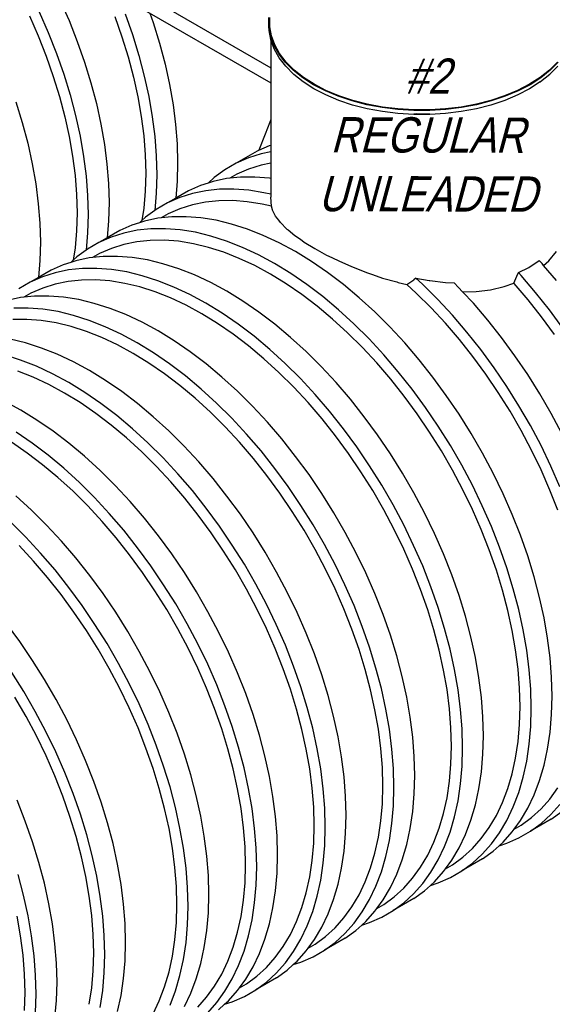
# Model space of a CAD drawing. Extents: x -19547 to -11561, y 2096 to 5601.
# Tile 134 of 168: x -13479 to -13298, y 2838 to 3173. Entities that reach past the tile are written whole.
import ezdxf

# ---------------------------------------------------------------- set-up
doc = ezdxf.new("R2010")
doc.units = 0
doc.header["$MEASUREMENT"] = 0
doc.layers.get('0').update_dxf_attribs({"linetype": 'CONTINUOUS'})
for name, color, linetype in [('PIPING-VENT-ISO', 3, 'CONTINUOUS'), ('TANK-SLOPE', 2, 'CONTINUOUS'), ('TEXT', 3, 'CONTINUOUS')]:
    doc.layers.add(name, color=color, linetype=linetype)
doc.styles.add('ISO1', font='SIMPFRAC.shx', dxfattribs={"width": 0.85, "oblique": 15})

# ---------------------------------------------------------------- blocks, each defined once
blk = doc.blocks.new('8-10 TANKS')
for p, q in [((98.46, 78.5), (100, 75)), ((93.26, 75.8), (94.75, 72.39)), ((94.93, 76.46), (96.47, 72.96)), ((107.78, 75.7), (108.99, 72.26)), ((109.53, 76.16), (110.78, 72.63)), ((113.76, 76.24), (114.31, 74.67)), ((133.95, 73.95), (133.95, 75.53)), ((134.12, 73.96), (134.12, 75.52)), ((100, 75), (101.4, 71.47)), ((114.31, 74.67), (115.4, 71.14)), ((134.24, 72.39), (133.95, 73.95)), ((133.99, 73.36), (133.95, 73.95)), ((134.4, 72.4), (134.12, 73.96)), ((94.75, 72.39), (96.11, 68.96)), ((96.47, 72.96), (97.86, 69.43)), ((108.99, 72.26), (110.05, 68.82)), ((110.78, 72.63), (111.86, 69.09)), ((133.99, 73.33), (133.99, 73.36)), ((134.28, 71.78), (133.99, 73.33)), ((134.8, 70.85), (134.24, 72.39)), ((134.96, 70.87), (134.4, 72.4)), ((101.4, 71.47), (102.64, 67.93)), ((115.4, 71.14), (116.33, 67.62)), ((134.28, 71.77), (134.28, 71.78)), ((134.28, 71.78), (134.28, 71.78)), ((134.28, 71.78), (134.28, 58.2)), ((134.29, 71.74), (134.28, 71.77)), ((134.85, 70.2), (134.29, 71.74)), ((135.65, 69.35), (134.8, 70.85)), ((135.8, 69.39), (134.96, 70.87)), ((96.11, 68.96), (97.32, 65.52)), ((97.86, 69.43), (99.11, 65.89)), ((110.05, 68.82), (110.95, 65.4)), ((111.86, 69.09), (112.79, 65.58)), ((134.86, 70.18), (134.85, 70.2)), ((135.7, 68.68), (134.86, 70.18)), ((136.75, 67.91), (135.65, 69.35)), ((135.72, 68.66), (135.7, 68.68)), ((136.83, 67.23), (135.72, 68.66)), ((136.9, 67.96), (135.8, 69.39)), ((102.64, 67.93), (103.73, 64.4)), ((116.33, 67.62), (117.09, 64.14)), ((138.12, 66.55), (136.75, 67.91)), ((138.18, 65.87), (136.83, 67.23)), ((138.25, 66.6), (136.9, 67.96)), ((183.01, 67.96), (181.65, 66.6)), ((183.08, 67.23), (181.72, 65.87)), ((183.15, 67.91), (181.79, 66.55)), ((97.32, 65.52), (98.38, 62.08)), ((99.11, 65.89), (100.2, 62.36)), ((110.95, 65.4), (111.69, 62.02)), ((112.79, 65.58), (113.56, 62.1)), ((139.72, 65.28), (138.12, 66.55)), ((138.2, 65.85), (138.18, 65.87)), ((139.8, 64.59), (138.2, 65.85)), ((139.85, 65.34), (138.25, 66.6)), ((141.54, 64.11), (139.72, 65.28)), ((141.66, 64.18), (139.85, 65.34)), ((180.06, 65.34), (178.25, 64.18)), ((180.19, 65.28), (178.36, 64.11)), ((181.65, 66.6), (180.06, 65.34)), ((181.7, 65.85), (180.11, 64.59)), ((181.79, 66.55), (180.19, 65.28)), ((181.7, 65.85), (181.72, 65.87)), ((103.73, 64.4), (104.66, 60.89)), ((117.09, 64.14), (117.69, 60.71)), ((139.82, 64.57), (139.8, 64.59)), ((141.63, 63.41), (139.82, 64.57)), ((143.57, 63.06), (141.54, 64.11)), ((143.67, 63.13), (141.66, 64.18)), ((178.25, 64.18), (176.24, 63.13)), ((178.36, 64.11), (176.34, 63.06)), ((180.09, 64.57), (178.28, 63.41)), ((180.09, 64.57), (180.11, 64.59)), ((98.38, 62.08), (99.28, 58.67)), ((100.2, 62.36), (101.12, 58.85)), ((111.69, 62.02), (112.28, 58.68)), ((113.56, 62.1), (114.15, 58.67)), ((143.65, 62.36), (141.63, 63.41)), ((145.77, 62.13), (143.57, 63.06)), ((145.84, 61.44), (143.65, 62.36)), ((145.86, 62.21), (143.67, 63.13)), ((148.13, 61.34), (145.77, 62.13)), ((148.21, 61.43), (145.86, 62.21)), ((174.04, 62.21), (171.7, 61.43)), ((174.13, 62.13), (171.77, 61.34)), ((176.24, 63.13), (174.04, 62.21)), ((176.26, 62.36), (174.07, 61.44)), ((176.34, 63.06), (174.13, 62.13)), ((178.28, 63.41), (176.26, 62.36)), ((90.98, 61.2), (92.06, 57.66)), ((104.66, 60.89), (105.42, 57.41)), ((117.69, 60.71), (118.12, 57.34)), ((145.86, 61.44), (145.84, 61.44)), ((148.2, 60.65), (145.86, 61.44)), ((150.62, 60.7), (148.13, 61.34)), ((150.68, 60.02), (148.2, 60.65)), ((150.68, 60.79), (148.21, 61.43)), ((153.21, 60.22), (150.62, 60.7)), ((153.26, 60.31), (150.68, 60.79)), ((155.91, 59.99), (153.26, 60.31)), ((166.65, 60.31), (164, 59.99)), ((169.23, 60.79), (166.65, 60.31)), ((169.28, 60.7), (166.69, 60.22)), ((171.7, 61.43), (169.23, 60.79)), ((171.7, 60.65), (169.23, 60.02)), ((171.77, 61.34), (169.28, 60.7)), ((174.05, 61.44), (171.7, 60.65)), ((174.05, 61.44), (174.07, 61.44)), ((99.28, 58.67), (100.03, 55.28)), ((101.12, 58.85), (101.89, 55.37)), ((112.28, 58.68), (112.69, 55.4)), ((114.15, 58.67), (114.58, 55.3)), ((153.25, 59.53), (150.68, 60.02)), ((155.88, 59.89), (153.21, 60.22)), ((155.9, 59.21), (153.25, 59.53)), ((158.59, 59.73), (155.88, 59.89)), ((158.6, 59.05), (155.9, 59.21)), ((158.6, 59.82), (155.91, 59.99)), ((161.32, 59.73), (158.59, 59.73)), ((158.61, 59.1), (158.59, 59.1)), ((161.31, 59.82), (158.6, 59.82)), ((161.31, 59.05), (158.6, 59.05)), ((158.73, 59.1), (158.61, 59.1)), ((158.73, 59.1), (158.7, 59.13)), ((158.97, 59.1), (158.73, 59.1)), ((159.09, 59.13), (158.97, 59.1)), ((161.3, 59.1), (158.97, 59.1)), ((161.31, 59.1), (161.3, 59.1)), ((164, 59.99), (161.31, 59.82)), ((164, 59.21), (161.31, 59.05)), ((164.03, 59.89), (161.32, 59.73)), ((166.65, 59.53), (164, 59.21)), ((166.69, 60.22), (164.03, 59.89)), ((169.23, 60.02), (166.65, 59.53)), ((92.06, 57.66), (92.99, 54.15)), ((105.42, 57.41), (106.02, 53.97)), ((118.12, 57.34), (118.38, 54.04)), ((134.13, 57.74), (133.36, 55.72)), ((134.28, 58.2), (134.13, 57.74)), ((134.28, 58.2), (134.28, 53.8)), ((100.03, 55.28), (100.61, 51.94)), ((101.89, 55.37), (102.49, 51.93)), ((112.69, 55.4), (112.94, 52.19)), ((114.58, 55.3), (114.84, 52)), ((133.36, 55.72), (132.24, 52.99)), ((92.99, 54.15), (93.76, 50.67)), ((106.02, 53.97), (106.45, 50.6)), ((118.38, 54.04), (118.46, 50.83)), ((134.01, 53.71), (132.2, 52.92)), ((134.28, 53.8), (134.01, 53.71)), ((134.28, 53.8), (134.28, 52.7)), ((100.61, 51.94), (101.02, 48.66)), ((102.49, 51.93), (102.92, 48.56)), ((112.94, 52.19), (113.03, 49.07)), ((114.84, 52), (114.93, 48.78)), ((131.96, 52.81), (128.42, 50.77)), ((132.64, 52.36), (130.48, 51.67)), ((132.2, 52.92), (131.96, 52.81)), ((132.24, 52.99), (132.2, 52.92)), ((134.28, 52.7), (132.64, 52.36)), ((134.28, 52.7), (134.28, 50.77)), ((93.76, 50.67), (94.36, 47.24)), ((106.45, 50.6), (106.71, 47.3)), ((118.46, 50.83), (118.38, 47.71)), ((128.42, 50.77), (126.48, 49.65)), ((130.48, 51.67), (128.42, 50.77)), ((132.64, 50.43), (130.53, 49.76)), ((134.28, 50.77), (132.64, 50.43)), ((134.28, 50.77), (134.28, 48.19)), ((101.02, 48.66), (101.28, 45.45)), ((102.92, 48.56), (103.17, 45.26)), ((113.03, 49.07), (112.94, 46.04)), ((114.93, 48.78), (114.84, 45.67)), ((126.48, 49.65), (124.67, 48.32)), ((128.53, 48.88), (127.34, 48.2)), ((130.53, 49.76), (128.53, 48.88)), ((94.36, 47.24), (94.78, 43.87)), ((106.71, 47.3), (106.8, 44.09)), ((118.38, 47.71), (118.13, 44.82)), ((122.35, 46.98), (120.29, 46.07)), ((123.66, 47.39), (122.35, 46.98)), ((124.67, 48.32), (123.66, 47.39)), ((124.51, 47.67), (123.66, 47.39)), ((126.78, 48.14), (124.51, 47.67)), ((127.34, 48.2), (126.78, 48.14)), ((129.14, 48.38), (127.34, 48.2)), ((131.58, 48.41), (129.14, 48.38)), ((134.09, 48.22), (131.58, 48.41)), ((134.28, 48.19), (134.09, 48.22)), ((134.28, 48.19), (134.28, 45.48)), ((101.28, 45.45), (101.36, 42.33)), ((103.17, 45.26), (103.26, 42.05)), ((112.94, 46.04), (112.69, 43.12)), ((114.84, 45.67), (114.59, 42.74)), ((120.29, 46.07), (118.13, 44.82)), ((120.98, 45.62), (118.81, 44.94)), ((123.24, 46.09), (120.98, 45.62)), ((125.6, 46.34), (123.24, 46.09)), ((128.04, 46.37), (125.6, 46.34)), ((130.56, 46.17), (128.04, 46.37)), ((133.13, 45.76), (130.56, 46.17)), ((134.28, 45.48), (133.13, 45.76)), ((134.28, 45.48), (134.28, 44.99)), ((94.78, 43.87), (95.04, 40.57)), ((106.8, 44.09), (106.71, 40.98)), ((116.75, 44.03), (114.82, 42.91)), ((118.81, 44.94), (116.75, 44.03)), ((118.13, 44.82), (116.75, 44.03)), ((120.97, 43.7), (118.86, 43.03)), ((123.17, 44.15), (120.97, 43.7)), ((125.47, 44.4), (123.17, 44.15)), ((127.84, 44.42), (125.47, 44.4)), ((130.29, 44.23), (127.84, 44.42)), ((132.8, 43.83), (130.29, 44.23)), ((134.4, 43.44), (132.8, 43.83)), ((134.4, 43.44), (134.28, 44.99)), ((101.36, 42.33), (101.28, 39.3)), ((103.26, 42.05), (103.17, 38.94)), ((112.69, 43.12), (112.38, 41.01)), ((114.59, 42.74), (113, 41.58)), ((114.82, 42.91), (114.59, 42.74)), ((116.86, 42.15), (115.68, 41.46)), ((118.86, 43.03), (116.86, 42.15)), ((134.56, 42.86), (134.4, 43.44)), ((134.6, 42.77), (134.56, 42.86)), ((135.12, 41.76), (134.6, 42.77)), ((95.04, 40.57), (95.13, 37.35)), ((106.71, 40.98), (106.46, 38.09)), ((110.68, 40.24), (108.62, 39.33)), ((111.99, 40.66), (110.68, 40.24)), ((112.38, 41.01), (111.99, 40.66)), ((112.84, 40.93), (111.99, 40.66)), ((113, 41.58), (112.38, 41.01)), ((115.11, 41.4), (112.84, 40.93)), ((115.68, 41.46), (115.11, 41.4)), ((117.47, 41.65), (115.68, 41.46)), ((119.91, 41.68), (117.47, 41.65)), ((122.42, 41.48), (119.91, 41.68)), ((125, 41.06), (122.42, 41.48)), ((127.63, 40.43), (125, 41.06)), ((130.31, 39.57), (127.63, 40.43)), ((135.68, 41.06), (135.12, 41.76)), ((135.95, 40.68), (135.68, 41.06)), ((135.95, 40.68), (137.04, 39.58)), ((101.28, 39.3), (101.02, 36.38)), ((103.17, 38.94), (102.92, 36.01)), ((108.62, 39.33), (106.46, 38.09)), ((109.31, 38.89), (107.14, 38.2)), ((111.57, 39.36), (109.31, 38.89)), ((113.93, 39.61), (111.57, 39.36)), ((116.37, 39.63), (113.93, 39.61)), ((118.89, 39.44), (116.37, 39.63)), ((121.47, 39.02), (118.89, 39.44)), ((124.1, 38.39), (121.47, 39.02)), ((133.02, 38.51), (130.31, 39.57)), ((135.74, 37.23), (133.02, 38.51)), ((137.04, 39.58), (137.26, 39.42)), ((137.26, 39.42), (138.39, 38.46)), ((95.13, 37.35), (95.04, 34.24)), ((105.09, 37.29), (103.15, 36.17)), ((107.14, 38.2), (105.09, 37.29)), ((106.46, 38.09), (105.09, 37.29)), ((109.3, 36.96), (107.2, 36.29)), ((111.51, 37.42), (109.3, 36.96)), ((113.8, 37.66), (111.51, 37.42)), ((116.18, 37.69), (113.8, 37.66)), ((118.62, 37.5), (116.18, 37.69)), ((121.13, 37.09), (118.62, 37.5)), ((123.69, 36.47), (121.13, 37.09)), ((126.77, 37.53), (124.1, 38.39)), ((129.48, 36.46), (126.77, 37.53)), ((138.48, 35.75), (135.74, 37.23)), ((138.39, 38.46), (139.33, 37.84)), ((139.33, 37.84), (139.97, 37.35)), ((139.97, 37.35), (141.77, 36.27)), ((101.02, 36.38), (100.71, 34.28)), ((102.92, 36.01), (101.34, 34.85)), ((103.15, 36.17), (102.92, 36.01)), ((105.2, 35.41), (104.01, 34.72)), ((107.2, 36.29), (105.2, 35.41)), ((126.29, 35.64), (123.69, 36.47)), ((128.92, 34.6), (126.29, 35.64)), ((132.21, 35.19), (129.48, 36.46)), ((134.95, 33.71), (132.21, 35.19)), ((141.22, 34.07), (138.48, 35.75)), ((141.77, 36.27), (143.77, 35.16)), ((143.77, 35.16), (144.66, 34.76)), ((181.52, 34.16), (182.86, 35.75)), ((95.04, 34.24), (94.79, 31.35)), ((99.01, 33.5), (96.96, 32.6)), ((100.32, 33.92), (99.01, 33.5)), ((100.71, 34.28), (100.32, 33.92)), ((101.18, 34.19), (100.32, 33.92)), ((101.34, 34.85), (100.71, 34.28)), ((103.44, 34.66), (101.18, 34.19)), ((104.01, 34.72), (103.44, 34.66)), ((105.8, 34.91), (104.01, 34.72)), ((108.24, 34.94), (105.8, 34.91)), ((110.76, 34.74), (108.24, 34.94)), ((113.34, 34.33), (110.76, 34.74)), ((115.97, 33.69), (113.34, 34.33)), ((118.64, 32.84), (115.97, 33.69)), ((131.58, 33.36), (128.92, 34.6)), ((137.69, 32.02), (134.95, 33.71)), ((143.95, 32.19), (141.22, 34.07)), ((144.66, 34.76), (145.95, 34.1)), ((145.95, 34.1), (147.9, 33.28)), ((178.13, 33.05), (179.9, 34.23)), ((180.39, 33.7), (179.9, 34.23)), ((180.66, 33.39), (180.39, 33.7)), ((180.66, 33.39), (181.52, 34.16)), ((96.96, 32.6), (94.79, 31.35)), ((97.64, 32.15), (95.48, 31.46)), ((99.91, 32.62), (97.64, 32.15)), ((102.27, 32.87), (99.91, 32.62)), ((104.71, 32.9), (102.27, 32.87)), ((107.22, 32.7), (104.71, 32.9)), ((109.8, 32.29), (107.22, 32.7)), ((112.43, 31.65), (109.8, 32.29)), ((121.35, 31.77), (118.64, 32.84)), ((134.24, 31.92), (131.58, 33.36)), ((136.9, 30.28), (134.24, 31.92)), ((140.41, 30.15), (137.69, 32.02)), ((146.66, 30.14), (143.95, 32.19)), ((147.9, 33.28), (148.28, 33.1)), ((148.28, 33.1), (150.74, 32.14)), ((150.74, 32.14), (151.58, 31.88)), ((151.58, 31.88), (153.3, 31.26)), ((176.13, 31.57), (176.38, 32.18)), ((176.38, 32.18), (178.13, 33.05)), ((176.85, 31.66), (176.38, 32.18)), ((182.83, 30.86), (180.66, 33.39)), ((93.42, 30.56), (91.48, 29.44)), ((95.48, 31.46), (93.42, 30.56)), ((94.79, 31.35), (93.42, 30.56)), ((97.63, 30.22), (95.53, 29.55)), ((99.84, 30.68), (97.63, 30.22)), ((102.13, 30.92), (99.84, 30.68)), ((104.51, 30.95), (102.13, 30.92)), ((106.95, 30.76), (104.51, 30.95)), ((109.46, 30.35), (106.95, 30.76)), ((112.02, 29.74), (109.46, 30.35)), ((115.11, 30.8), (112.43, 31.65)), ((117.81, 29.73), (115.11, 30.8)), ((124.08, 30.49), (121.35, 31.77)), ((126.82, 29.01), (124.08, 30.49)), ((139.56, 28.46), (136.9, 30.28)), ((143.12, 28.09), (140.41, 30.15)), ((149.33, 27.9), (146.66, 30.14)), ((153.3, 31.26), (155.71, 30.59)), ((155.71, 30.59), (155.93, 30.52)), ((155.93, 30.52), (157.41, 30.15)), ((157.41, 30.15), (158.61, 30.94)), ((159.02, 28.69), (157.41, 30.15)), ((158.95, 31.24), (158.61, 30.94)), ((158.95, 31.24), (161.23, 30.85)), ((160.09, 30.19), (158.95, 31.24)), ((162.67, 27.63), (160.09, 30.19)), ((161.23, 30.85), (161.3, 30.84)), ((161.3, 30.84), (163.98, 30.5)), ((163.98, 30.5), (165.43, 30.44)), ((166.21, 29.67), (165.43, 30.44)), ((173.96, 29.79), (175.58, 30.36)), ((175.58, 30.36), (176.13, 31.57)), ((175.64, 30.3), (175.58, 30.36)), ((178.01, 27.53), (175.64, 30.3)), ((179.3, 28.81), (176.85, 31.66)), ((93.53, 28.67), (92.34, 27.99)), ((95.53, 29.55), (93.53, 28.67)), ((114.62, 28.9), (112.02, 29.74)), ((117.26, 27.87), (114.62, 28.9)), ((120.54, 28.45), (117.81, 29.73)), ((123.28, 26.97), (120.54, 28.45)), ((129.55, 27.33), (126.82, 29.01)), ((142.19, 26.46), (139.56, 28.46)), ((161.53, 26.2), (159.02, 28.69)), ((166.9, 28.93), (166.21, 29.67)), ((166.9, 28.93), (169.17, 28.97)), ((168.72, 26.97), (166.9, 28.93)), ((169.17, 28.97), (171.63, 29.26)), ((171.63, 29.26), (173.96, 29.79)), ((181.65, 25.84), (179.3, 28.81)), ((91.78, 27.93), (89.51, 27.46)), ((92.34, 27.99), (91.78, 27.93)), ((94.13, 28.18), (92.34, 27.99)), ((96.58, 28.2), (94.13, 28.18)), ((99.09, 28.01), (96.58, 28.2)), ((101.67, 27.59), (99.09, 28.01)), ((104.3, 26.95), (101.67, 27.59)), ((106.97, 26.1), (104.3, 26.95)), ((119.91, 26.62), (117.26, 27.87)), ((126.02, 25.29), (123.28, 26.97)), ((132.28, 25.46), (129.55, 27.33)), ((145.79, 25.86), (143.12, 28.09)), ((151.96, 25.5), (149.33, 27.9)), ((165.19, 24.92), (162.67, 27.63)), ((171.16, 24.12), (168.72, 26.97)), ((180.31, 24.64), (178.01, 27.53)), ((93.04, 26.16), (90.6, 26.14)), ((95.55, 25.97), (93.04, 26.16)), ((98.13, 25.55), (95.55, 25.97)), ((100.76, 24.91), (98.13, 25.55)), ((109.68, 25.03), (106.97, 26.1)), ((122.57, 25.18), (119.91, 26.62)), ((125.24, 23.55), (122.57, 25.18)), ((128.75, 23.42), (126.02, 25.29)), ((134.99, 23.4), (132.28, 25.46)), ((144.79, 24.29), (142.19, 26.46)), ((148.43, 23.46), (145.79, 25.86)), ((154.54, 22.94), (151.96, 25.5)), ((163.97, 23.56), (161.53, 26.2)), ((183.92, 22.76), (181.65, 25.84)), ((92.84, 24.21), (90.47, 24.19)), ((95.29, 24.02), (92.84, 24.21)), ((97.79, 23.62), (95.29, 24.02)), ((100.35, 23), (97.79, 23.62)), ((103.44, 24.06), (100.76, 24.91)), ((106.15, 22.99), (103.44, 24.06)), ((112.41, 23.76), (109.68, 25.03)), ((115.15, 22.27), (112.41, 23.76)), ((127.89, 21.73), (125.24, 23.55)), ((147.35, 21.95), (144.79, 24.29)), ((151, 20.9), (148.43, 23.46)), ((166.35, 20.79), (163.97, 23.56)), ((167.63, 22.08), (165.19, 24.92)), ((173.52, 21.15), (171.16, 24.12)), ((182.51, 21.64), (180.31, 24.64)), ((102.96, 22.17), (100.35, 23)), ((105.59, 21.13), (102.96, 22.17)), ((108.87, 21.71), (106.15, 22.99)), ((117.89, 20.59), (115.15, 22.27)), ((131.45, 21.36), (128.75, 23.42)), ((137.66, 21.16), (134.99, 23.4)), ((149.86, 19.46), (147.35, 21.95)), ((157.05, 20.23), (154.54, 22.94)), ((169.99, 19.11), (167.63, 22.08)), ((92.63, 20.22), (90, 20.86)), ((95.31, 19.36), (92.63, 20.22)), ((108.24, 19.89), (105.59, 21.13)), ((111.61, 20.23), (108.87, 21.71)), ((114.35, 18.55), (111.61, 20.23)), ((120.61, 18.72), (117.89, 20.59)), ((130.52, 19.73), (127.89, 21.73)), ((134.13, 19.12), (131.45, 21.36)), ((140.29, 18.76), (137.66, 21.16)), ((153.52, 18.19), (151, 20.9)), ((159.5, 17.38), (157.05, 20.23)), ((168.64, 17.9), (166.35, 20.79)), ((175.79, 18.06), (173.52, 21.15)), ((98.01, 18.3), (95.31, 19.36)), ((110.91, 18.45), (108.24, 19.89)), ((113.57, 16.81), (110.91, 18.45)), ((117.08, 16.68), (114.35, 18.55)), ((123.32, 16.66), (120.61, 18.72)), ((133.12, 17.55), (130.52, 19.73)), ((136.76, 16.72), (134.13, 19.12)), ((142.87, 16.2), (140.29, 18.76)), ((152.3, 16.83), (149.86, 19.46)), ((172.25, 16.02), (169.99, 19.11)), ((91.77, 17.32), (89.1, 18.18)), ((94.48, 16.26), (91.77, 17.32)), ((100.74, 17.02), (98.01, 18.3)), ((103.48, 15.54), (100.74, 17.02)), ((116.22, 14.99), (113.57, 16.81)), ((135.68, 15.22), (133.12, 17.55)), ((154.68, 14.06), (152.3, 16.83)), ((155.96, 15.34), (153.52, 18.19)), ((161.86, 14.41), (159.5, 17.38)), ((170.84, 14.9), (168.64, 17.9)), ((177.95, 14.87), (175.79, 18.06)), ((93.92, 14.39), (91.29, 15.43)), ((97.21, 14.98), (94.48, 16.26)), ((106.22, 13.86), (103.48, 15.54)), ((119.79, 14.62), (117.08, 16.68)), ((126, 14.43), (123.32, 16.66)), ((138.19, 12.73), (135.68, 15.22)), ((139.34, 14.16), (136.76, 16.72)), ((145.39, 13.49), (142.87, 16.2)), ((158.32, 12.37), (155.96, 15.34)), ((174.42, 12.83), (172.25, 16.02)), ((96.57, 13.15), (93.92, 14.39)), ((99.95, 13.5), (97.21, 14.98)), ((102.68, 11.82), (99.95, 13.5)), ((108.95, 11.98), (106.22, 13.86)), ((118.86, 12.99), (116.22, 14.99)), ((122.46, 12.39), (119.79, 14.62)), ((128.63, 12.03), (126, 14.43)), ((141.85, 11.45), (139.34, 14.16)), ((147.83, 10.65), (145.39, 13.49)), ((156.97, 11.17), (154.68, 14.06)), ((164.12, 11.32), (161.86, 14.41)), ((172.95, 11.8), (170.84, 14.9)), ((180.01, 11.59), (177.95, 14.87)), ((99.24, 11.71), (96.57, 13.15)), ((105.41, 9.94), (102.68, 11.82)), ((111.65, 9.93), (108.95, 11.98)), ((121.46, 10.82), (118.86, 12.99)), ((125.09, 9.99), (122.46, 12.39)), ((131.21, 9.47), (128.63, 12.03)), ((140.64, 10.09), (138.19, 12.73)), ((160.59, 9.28), (158.32, 12.37)), ((174.95, 8.61), (172.95, 11.8)), ((176.47, 9.55), (174.42, 12.83)), ((91.81, 8.8), (89.07, 10.28)), ((101.9, 10.08), (99.24, 11.71)), ((104.56, 8.25), (101.9, 10.08)), ((124.02, 8.48), (121.46, 10.82)), ((143.01, 7.32), (140.64, 10.09)), ((144.29, 8.61), (141.85, 11.45)), ((150.19, 7.68), (147.83, 10.65)), ((159.18, 8.16), (156.97, 11.17)), ((166.29, 8.13), (164.12, 11.32)), ((181.95, 8.24), (180.01, 11.59)), ((94.55, 7.12), (91.81, 8.8)), ((108.12, 7.89), (105.41, 9.94)), ((114.33, 7.69), (111.65, 9.93)), ((126.52, 5.99), (124.02, 8.48)), ((127.67, 7.43), (125.09, 9.99)), ((133.72, 6.76), (131.21, 9.47)), ((146.65, 5.63), (144.29, 8.61)), ((162.75, 6.09), (160.59, 9.28)), ((176.83, 5.35), (174.95, 8.61)), ((178.41, 6.19), (176.47, 9.55)), ((97.28, 5.25), (94.55, 7.12)), ((107.19, 6.25), (104.56, 8.25)), ((110.79, 5.65), (108.12, 7.89)), ((116.96, 5.29), (114.33, 7.69)), ((130.18, 4.72), (127.67, 7.43)), ((136.16, 3.91), (133.72, 6.76)), ((145.31, 4.43), (143.01, 7.32)), ((152.45, 4.59), (150.19, 7.68)), ((161.28, 5.06), (159.18, 8.16)), ((168.34, 4.86), (166.29, 8.13)), ((183.76, 4.82), (181.95, 8.24)), ((93.74, 3.21), (91.02, 5.08)), ((99.99, 3.19), (97.28, 5.25)), ((109.79, 4.08), (107.19, 6.25)), ((113.42, 3.25), (110.79, 5.65)), ((119.54, 2.73), (116.96, 5.29)), ((128.97, 3.35), (126.52, 5.99)), ((148.92, 2.55), (146.65, 5.63)), ((163.28, 1.87), (161.28, 5.06)), ((164.81, 2.81), (162.75, 6.09)), ((178.6, 2.02), (176.83, 5.35)), ((180.22, 2.77), (178.41, 6.19)), ((112.35, 1.74), (109.79, 4.08)), ((131.34, 0.59), (128.97, 3.35)), ((132.63, 1.87), (130.18, 4.72)), ((138.52, 0.94), (136.16, 3.91)), ((147.51, 1.43), (145.31, 4.43)), ((154.62, 1.4), (152.45, 4.59)), ((170.28, 1.5), (168.34, 4.86)), ((92.89, 1.52), (90.23, 3.34)), ((96.45, 1.15), (93.74, 3.21)), ((102.66, 0.96), (99.99, 3.19)), ((114.86, -0.75), (112.35, 1.74)), ((116, 0.69), (113.42, 3.25)), ((122.05, 0.02), (119.54, 2.73)), ((134.98, -1.1), (132.63, 1.87)), ((151.08, -0.64), (148.92, 2.55)), ((165.17, -1.39), (163.28, 1.87)), ((166.74, -0.54), (164.81, 2.81)), ((180.23, -1.36), (178.6, 2.02)), ((181.9, -0.7), (180.22, 2.77)), ((95.52, -0.48), (92.89, 1.52)), ((99.13, -1.08), (96.45, 1.15)), ((105.29, -1.45), (102.66, 0.96)), ((118.52, -2.02), (116, 0.69)), ((124.49, -2.82), (122.05, 0.02)), ((133.64, -2.3), (131.34, 0.59)), ((140.79, -2.15), (138.52, 0.94)), ((149.62, -1.67), (147.51, 1.43)), ((156.67, -1.88), (154.62, 1.4)), ((172.09, -1.92), (170.28, 1.5)), ((98.12, -2.66), (95.52, -0.48)), ((101.76, -3.49), (99.13, -1.08)), ((107.87, -4.01), (105.29, -1.45)), ((117.3, -3.38), (114.86, -0.75)), ((137.25, -4.19), (134.98, -1.1)), ((153.14, -3.92), (151.08, -0.64)), ((166.93, -4.72), (165.17, -1.39)), ((168.56, -3.96), (166.74, -0.54)), ((181.73, -4.77), (180.23, -1.36)), ((183.44, -4.2), (181.9, -0.7)), ((100.68, -4.99), (98.12, -2.66)), ((120.96, -4.87), (118.52, -2.02)), ((126.85, -5.8), (124.49, -2.82)), ((135.84, -5.31), (133.64, -2.3)), ((142.95, -5.34), (140.79, -2.15)), ((151.62, -4.86), (149.62, -1.67)), ((158.61, -5.24), (156.67, -1.88)), ((173.77, -5.39), (172.09, -1.92)), ((103.19, -7.48), (100.68, -4.99)), ((104.34, -6.05), (101.76, -3.49)), ((110.39, -6.71), (107.87, -4.01)), ((119.68, -6.15), (117.3, -3.38)), ((123.32, -7.84), (120.96, -4.87)), ((139.42, -7.38), (137.25, -4.19)), ((153.5, -8.13), (151.62, -4.86)), ((155.08, -7.28), (153.14, -3.92)), ((168.56, -8.09), (166.93, -4.72)), ((170.24, -7.43), (168.56, -3.96)), ((183.09, -8.2), (181.73, -4.77)), ((93.63, -8.18), (90.99, -5.78)), ((106.85, -8.76), (104.34, -6.05)), ((121.97, -9.04), (119.68, -6.15)), ((129.12, -8.88), (126.85, -5.8)), ((137.95, -8.41), (135.84, -5.31)), ((145.01, -8.62), (142.95, -5.34)), ((160.42, -8.66), (158.61, -5.24)), ((175.31, -8.9), (173.77, -5.39)), ((96.2, -10.74), (93.63, -8.18)), ((105.64, -10.12), (103.19, -7.48)), ((112.83, -9.56), (110.39, -6.71)), ((125.58, -10.93), (123.32, -7.84)), ((141.47, -10.66), (139.42, -7.38)), ((155.26, -11.45), (153.5, -8.13)), ((156.89, -10.7), (155.08, -7.28)), ((170.06, -11.5), (168.56, -8.09)), ((171.78, -10.94), (170.24, -7.43)), ((109.29, -11.6), (106.85, -8.76)), ((115.19, -12.53), (112.83, -9.56)), ((124.18, -12.04), (121.97, -9.04)), ((131.28, -12.07), (129.12, -8.88)), ((139.95, -11.6), (137.95, -8.41)), ((146.95, -11.97), (145.01, -8.62)), ((162.1, -12.13), (160.42, -8.66)), ((176.71, -12.43), (175.31, -8.9)), ((92.67, -12.78), (90.09, -10.22)), ((98.72, -13.45), (96.2, -10.74)), ((108.01, -12.89), (105.64, -10.12)), ((111.65, -14.57), (109.29, -11.6)), ((127.75, -14.11), (125.58, -10.93)), ((141.83, -14.86), (139.95, -11.6)), ((143.41, -14.01), (141.47, -10.66)), ((156.9, -14.83), (155.26, -11.45)), ((158.57, -14.17), (156.89, -10.7)), ((171.42, -14.93), (170.06, -11.5)), ((173.17, -14.47), (171.78, -10.94)), ((95.18, -15.49), (92.67, -12.78)), ((110.3, -15.78), (108.01, -12.89)), ((117.45, -15.62), (115.19, -12.53)), ((126.28, -15.15), (124.18, -12.04)), ((133.34, -15.35), (131.28, -12.07)), ((148.76, -15.39), (146.95, -11.97)), ((163.64, -15.63), (162.1, -12.13)), ((177.95, -15.96), (176.71, -12.43)), ((93.97, -16.85), (91.52, -14.22)), ((101.16, -16.3), (98.72, -13.45)), ((113.92, -17.66), (111.65, -14.57)), ((129.8, -17.39), (127.75, -14.11)), ((143.6, -18.19), (141.83, -14.86)), ((145.22, -17.43), (143.41, -14.01)), ((158.39, -18.24), (156.9, -14.83)), ((160.11, -17.67), (158.57, -14.17)), ((172.63, -18.38), (171.42, -14.93)), ((174.42, -18), (173.17, -14.47)), ((97.62, -18.34), (95.18, -15.49)), ((103.52, -19.27), (101.16, -16.3)), ((112.51, -18.78), (110.3, -15.78)), ((119.62, -18.81), (117.45, -15.62)), ((128.28, -18.34), (126.28, -15.15)), ((135.28, -18.71), (133.34, -15.35)), ((150.44, -18.86), (148.76, -15.39)), ((165.04, -19.16), (163.64, -15.63)), ((179.04, -19.5), (177.95, -15.96)), ((96.34, -19.62), (93.97, -16.85)), ((99.98, -21.31), (97.62, -18.34)), ((116.08, -20.85), (113.92, -17.66)), ((130.17, -21.6), (128.28, -18.34)), ((131.74, -20.75), (129.8, -17.39)), ((145.23, -21.56), (143.6, -18.19)), ((146.9, -20.9), (145.22, -17.43)), ((159.75, -21.67), (158.39, -18.24)), ((161.5, -21.2), (160.11, -17.67)), ((173.69, -21.81), (172.63, -18.38)), ((175.5, -21.54), (174.42, -18)), ((98.64, -22.51), (96.34, -19.62)), ((105.79, -22.36), (103.52, -19.27)), ((114.61, -21.88), (112.51, -18.78)), ((121.67, -22.09), (119.62, -18.81)), ((137.09, -22.13), (135.28, -18.71)), ((151.98, -22.37), (150.44, -18.86)), ((166.28, -22.7), (165.04, -19.16)), ((179.97, -23.01), (179.04, -19.5)), ((102.25, -24.4), (99.98, -21.31)), ((118.14, -24.13), (116.08, -20.85)), ((131.93, -24.93), (130.17, -21.6)), ((133.55, -24.17), (131.74, -20.75)), ((146.73, -24.97), (145.23, -21.56)), ((148.44, -24.41), (146.9, -20.9)), ((160.96, -25.11), (159.75, -21.67)), ((162.75, -24.74), (161.5, -21.2)), ((176.43, -25.05), (175.5, -21.54)), ((100.84, -25.52), (98.64, -22.51)), ((107.95, -25.55), (105.79, -22.36)), ((116.61, -25.07), (114.61, -21.88)), ((123.61, -25.44), (121.67, -22.09)), ((138.77, -25.6), (137.09, -22.13)), ((153.37, -25.9), (151.98, -22.37)), ((167.37, -26.23), (166.28, -22.7)), ((174.59, -25.23), (173.69, -21.81)), ((180.73, -26.49), (179.97, -23.01)), ((104.41, -27.59), (102.25, -24.4)), ((118.5, -28.34), (116.61, -25.07)), ((120.08, -27.49), (118.14, -24.13)), ((133.56, -28.3), (131.93, -24.93)), ((135.23, -27.64), (133.55, -24.17)), ((148.08, -28.41), (146.73, -24.97)), ((149.84, -27.94), (148.44, -24.41)), ((163.84, -28.27), (162.75, -24.74)), ((177.2, -28.53), (176.43, -25.05)), ((102.95, -28.62), (100.84, -25.52)), ((110.01, -28.82), (107.95, -25.55)), ((125.42, -28.86), (123.61, -25.44)), ((140.31, -29.1), (138.77, -25.6)), ((154.62, -29.44), (153.37, -25.9)), ((162.02, -28.55), (160.96, -25.11)), ((168.3, -29.74), (167.37, -26.23)), ((175.33, -28.61), (174.59, -25.23)), ((181.33, -29.92), (180.73, -26.49)), ((91.64, -30.52), (89.38, -27.43)), ((106.47, -30.87), (104.41, -27.59)), ((120.26, -31.66), (118.5, -28.34)), ((121.89, -30.91), (120.08, -27.49)), ((135.06, -31.71), (133.56, -28.3)), ((136.77, -31.15), (135.23, -27.64)), ((149.29, -31.85), (148.08, -28.41)), ((151.08, -31.48), (149.84, -27.94)), ((164.76, -31.79), (163.84, -28.27)), ((104.95, -31.81), (102.95, -28.62)), ((111.94, -32.18), (110.01, -28.82)), ((127.1, -32.33), (125.42, -28.86)), ((141.7, -32.63), (140.31, -29.1)), ((155.7, -32.97), (154.62, -29.44)), ((162.92, -31.96), (162.02, -28.55)), ((169.06, -33.22), (168.3, -29.74)), ((175.91, -31.95), (175.33, -28.61)), ((177.79, -31.96), (177.2, -28.53)), ((181.76, -33.29), (181.33, -29.92)), ((93.81, -33.71), (91.64, -30.52)), ((108.41, -34.22), (106.47, -30.87)), ((121.89, -35.04), (120.26, -31.66)), ((123.57, -34.38), (121.89, -30.91)), ((136.42, -35.14), (135.06, -31.71)), ((138.17, -34.67), (136.77, -31.15)), ((152.17, -35.01), (151.08, -31.48)), ((165.53, -35.27), (164.76, -31.79)), ((106.83, -35.07), (104.95, -31.81)), ((113.76, -35.6), (111.94, -32.18)), ((128.64, -35.84), (127.1, -32.33)), ((142.95, -36.17), (141.7, -32.63)), ((150.35, -35.28), (149.29, -31.85)), ((156.63, -36.48), (155.7, -32.97)), ((163.67, -35.35), (162.92, -31.96)), ((169.66, -36.66), (169.06, -33.22)), ((176.33, -35.23), (175.91, -31.95)), ((178.22, -35.34), (177.79, -31.96)), ((182.02, -36.59), (181.76, -33.29)), ((95.86, -36.99), (93.81, -33.71)), ((108.59, -38.4), (106.83, -35.07)), ((110.22, -37.64), (108.41, -34.22)), ((123.39, -38.45), (121.89, -35.04)), ((125.11, -37.88), (123.57, -34.38)), ((139.41, -38.21), (138.17, -34.67)), ((153.1, -38.52), (152.17, -35.01)), ((92.33, -39.03), (90.27, -35.75)), ((115.44, -39.07), (113.76, -35.6)), ((130.04, -39.37), (128.64, -35.84)), ((137.63, -38.58), (136.42, -35.14)), ((144.04, -39.7), (142.95, -36.17)), ((151.26, -38.7), (150.35, -35.28)), ((157.4, -39.96), (156.63, -36.48)), ((164.25, -38.69), (163.67, -35.35)), ((166.13, -38.7), (165.53, -35.27)), ((170.09, -40.03), (169.66, -36.66)), ((176.58, -38.44), (176.33, -35.23)), ((178.48, -38.63), (178.22, -35.34)), ((182.1, -39.81), (182.02, -36.59)), ((97.8, -40.35), (95.86, -36.99)), ((110.23, -41.77), (108.59, -38.4)), ((111.9, -41.11), (110.22, -37.64)), ((124.75, -41.88), (123.39, -38.45)), ((126.5, -41.41), (125.11, -37.88)), ((140.5, -41.74), (139.41, -38.21)), ((176.67, -41.57), (176.58, -38.44)), ((92.69, -43.24), (90.8, -39.97)), ((94.27, -42.39), (92.33, -39.03)), ((116.98, -42.58), (115.44, -39.07)), ((131.28, -42.91), (130.04, -39.37)), ((138.69, -42.02), (137.63, -38.58)), ((144.97, -43.22), (144.04, -39.7)), ((152, -42.09), (151.26, -38.7)), ((153.86, -42), (153.1, -38.52)), ((157.99, -43.39), (157.4, -39.96)), ((164.66, -41.97), (164.25, -38.69)), ((166.56, -42.07), (166.13, -38.7)), ((170.35, -43.33), (170.09, -40.03)), ((178.57, -41.85), (178.48, -38.63)), ((182.02, -42.92), (182.1, -39.81)), ((99.61, -43.77), (97.8, -40.35)), ((111.73, -45.18), (110.23, -41.77)), ((113.44, -44.62), (111.9, -41.11)), ((127.75, -44.95), (126.5, -41.41)), ((141.43, -45.26), (140.5, -41.74)), ((176.58, -44.59), (176.67, -41.57)), ((94.45, -46.56), (92.69, -43.24)), ((96.08, -45.81), (94.27, -42.39)), ((118.37, -46.11), (116.98, -42.58)), ((125.96, -45.32), (124.75, -41.88)), ((132.37, -46.44), (131.28, -42.91)), ((139.59, -45.44), (138.69, -42.02)), ((145.73, -46.7), (144.97, -43.22)), ((152.58, -45.42), (152, -42.09)), ((154.46, -45.43), (153.86, -42)), ((158.42, -46.77), (157.99, -43.39)), ((164.92, -45.18), (164.66, -41.97)), ((166.81, -45.37), (166.56, -42.07)), ((170.43, -46.54), (170.35, -43.33)), ((178.48, -44.96), (178.57, -41.85)), ((181.76, -45.92), (182.02, -42.92)), ((101.29, -47.24), (99.61, -43.77)), ((114.83, -48.15), (113.44, -44.62)), ((128.83, -48.48), (127.75, -44.95)), ((176.33, -47.51), (176.58, -44.59)), ((178.22, -47.96), (178.48, -44.96)), ((96.09, -49.94), (94.45, -46.56)), ((97.76, -49.28), (96.08, -45.81)), ((113.08, -48.62), (111.73, -45.18)), ((119.61, -49.64), (118.37, -46.11)), ((127.02, -48.76), (125.96, -45.32)), ((133.3, -49.95), (132.37, -46.44)), ((140.33, -48.82), (139.59, -45.44)), ((142.19, -48.74), (141.43, -45.26)), ((146.33, -50.13), (145.73, -46.7)), ((153, -48.7), (152.58, -45.42)), ((154.89, -48.81), (154.46, -45.43)), ((158.68, -50.07), (158.42, -46.77)), ((165, -48.3), (164.92, -45.18)), ((166.9, -48.58), (166.81, -45.37)), ((170.35, -49.65), (170.43, -46.54)), ((181.33, -48.8), (181.76, -45.92)), ((102.83, -50.74), (101.29, -47.24)), ((116.08, -51.68), (114.83, -48.15)), ((129.76, -51.99), (128.83, -48.48)), ((164.92, -51.33), (165, -48.3)), ((175.91, -50.31), (176.33, -47.51)), ((177.79, -50.84), (178.22, -47.96)), ((97.58, -53.35), (96.09, -49.94)), ((99.3, -52.78), (97.76, -49.28)), ((114.29, -52.06), (113.08, -48.62)), ((120.7, -53.18), (119.61, -49.64)), ((127.92, -52.17), (127.02, -48.76)), ((134.06, -53.43), (133.3, -49.95)), ((140.91, -52.16), (140.33, -48.82)), ((142.79, -52.17), (142.19, -48.74)), ((146.76, -53.5), (146.33, -50.13)), ((153.25, -51.91), (153, -48.7)), ((155.15, -52.11), (154.89, -48.81)), ((158.77, -53.28), (158.68, -50.07)), ((166.81, -51.7), (166.9, -48.58)), ((170.09, -52.66), (170.35, -49.65)), ((180.73, -51.54), (181.33, -48.8)), ((104.23, -54.27), (102.83, -50.74)), ((117.17, -55.22), (116.08, -51.68)), ((164.66, -54.25), (164.92, -51.33)), ((166.56, -54.7), (166.81, -51.7)), ((175.33, -52.98), (175.91, -50.31)), ((177.2, -53.58), (177.79, -50.84)), ((179.97, -54.14), (180.73, -51.54)), ((98.94, -56.78), (97.58, -53.35)), ((100.69, -56.31), (99.3, -52.78)), ((115.35, -55.49), (114.29, -52.06)), ((121.63, -56.69), (120.7, -53.18)), ((128.66, -55.56), (127.92, -52.17)), ((130.53, -55.47), (129.76, -51.99)), ((134.66, -56.87), (134.06, -53.43)), ((141.33, -55.44), (140.91, -52.16)), ((143.22, -55.54), (142.79, -52.17)), ((147.01, -56.8), (146.76, -53.5)), ((153.33, -55.04), (153.25, -51.91)), ((155.23, -55.32), (155.15, -52.11)), ((158.68, -56.39), (158.77, -53.28)), ((169.66, -55.53), (170.09, -52.66)), ((174.59, -55.51), (175.33, -52.98)), ((105.47, -57.81), (104.23, -54.27)), ((153.25, -58.07), (153.33, -55.04)), ((164.25, -57.05), (164.66, -54.25)), ((166.13, -57.57), (166.56, -54.7)), ((176.43, -56.18), (177.2, -53.58)), ((179.04, -56.58), (179.97, -54.14)), ((100.15, -60.22), (98.94, -56.78)), ((101.94, -59.85), (100.69, -56.31)), ((116.25, -58.91), (115.35, -55.49)), ((118.1, -58.73), (117.17, -55.22)), ((122.4, -60.17), (121.63, -56.69)), ((129.25, -58.9), (128.66, -55.56)), ((131.12, -58.91), (130.53, -55.47)), ((135.09, -60.24), (134.66, -56.87)), ((141.58, -58.65), (141.33, -55.44)), ((143.48, -58.84), (143.22, -55.54)), ((147.1, -60.01), (147.01, -56.8)), ((155.15, -58.43), (155.23, -55.32)), ((158.42, -59.39), (158.68, -56.39)), ((169.06, -58.28), (169.66, -55.53)), ((173.69, -57.88), (174.59, -55.51)), ((175.5, -58.62), (176.43, -56.18)), ((177.95, -58.85), (179.04, -56.58)), ((181.73, -57.27), (183.09, -55.4)), ((92.56, -61.01), (91.17, -57.48)), ((106.56, -61.34), (105.47, -57.81)), ((153, -60.98), (153.25, -58.07)), ((154.89, -61.43), (155.15, -58.43)), ((163.67, -59.72), (164.25, -57.05)), ((165.53, -60.32), (166.13, -57.57)), ((168.3, -60.87), (169.06, -58.28)), ((172.63, -60.09), (173.69, -57.88)), ((180.23, -58.95), (181.73, -57.27)), ((181.9, -59.91), (183.44, -58.18)), ((101.21, -63.66), (100.15, -60.22)), ((103.02, -63.38), (101.94, -59.85)), ((117, -62.29), (116.25, -58.91)), ((118.86, -62.21), (118.1, -58.73)), ((122.99, -63.6), (122.4, -60.17)), ((129.66, -62.18), (129.25, -58.9)), ((131.55, -62.28), (131.12, -58.91)), ((141.66, -61.77), (141.58, -58.65)), ((143.56, -62.05), (143.48, -58.84)), ((147.01, -63.13), (147.1, -60.01)), ((157.99, -62.27), (158.42, -59.39)), ((162.92, -62.24), (163.67, -59.72)), ((171.42, -62.14), (172.63, -60.09)), ((174.42, -60.9), (175.5, -58.62)), ((176.71, -60.95), (177.95, -58.85)), ((178.6, -60.44), (180.23, -58.95)), ((180.22, -61.44), (181.9, -59.91)), ((181.95, -60.72), (183.76, -59.4)), ((93.8, -64.54), (92.56, -61.01)), ((107.49, -64.85), (106.56, -61.34)), ((135.35, -63.54), (135.09, -60.24)), ((141.58, -64.8), (141.66, -61.77)), ((152.58, -63.78), (153, -60.98)), ((154.46, -64.31), (154.89, -61.43)), ((164.76, -62.91), (165.53, -60.32)), ((167.37, -63.31), (168.3, -60.87)), ((173.17, -63), (174.42, -60.9)), ((175.65, -62.41), (176.71, -60.95)), ((175.65, -62.41), (176.83, -61.73)), ((176.83, -61.73), (178.6, -60.44)), ((181.95, -60.72), (178.41, -62.76)), ((178.41, -62.76), (180.22, -61.44)), ((103.95, -66.89), (103.02, -63.38)), ((117.58, -65.63), (117, -62.29)), ((119.46, -65.64), (118.86, -62.21)), ((129.91, -65.39), (129.66, -62.18)), ((131.81, -65.58), (131.55, -62.28)), ((135.43, -66.75), (135.35, -63.54)), ((143.48, -65.17), (143.56, -62.05)), ((146.76, -66.13), (147.01, -63.13)), ((157.4, -65.01), (157.99, -62.27)), ((162.02, -64.62), (162.92, -62.24)), ((163.84, -65.36), (164.76, -62.91)), ((166.28, -65.59), (167.37, -63.31)), ((170.06, -64), (171.42, -62.14)), ((171.78, -64.91), (173.17, -63)), ((173.77, -64.6), (175.31, -62.87)), ((175.31, -62.87), (175.65, -62.41)), ((176.47, -63.88), (178.41, -62.76)), ((94.89, -68.08), (93.8, -64.54)), ((102.11, -67.07), (101.21, -63.66)), ((108.25, -68.33), (107.49, -64.85)), ((123.42, -66.97), (122.99, -63.6)), ((141.33, -67.72), (141.58, -64.8)), ((143.22, -68.17), (143.48, -65.17)), ((152, -66.45), (152.58, -63.78)), ((153.86, -67.05), (154.46, -64.31)), ((156.63, -67.61), (157.4, -65.01)), ((160.96, -66.83), (162.02, -64.62)), ((168.56, -65.68), (170.06, -64)), ((170.24, -66.64), (171.78, -64.91)), ((172.09, -66.13), (173.11, -65.21)), ((173.11, -65.21), (173.77, -64.6)), ((173.11, -65.21), (174.42, -64.79)), ((174.42, -64.79), (176.47, -63.88)), ((104.72, -70.37), (103.95, -66.89)), ((118, -68.91), (117.58, -65.63)), ((119.89, -69.02), (119.46, -65.64)), ((130, -68.51), (129.91, -65.39)), ((131.9, -68.79), (131.81, -65.58)), ((135.35, -69.86), (135.43, -66.75)), ((146.33, -69.01), (146.76, -66.13)), ((151.26, -68.98), (152, -66.45)), ((159.75, -68.87), (160.96, -66.83)), ((162.75, -67.63), (163.84, -65.36)), ((165.04, -67.69), (166.28, -65.59)), ((166.93, -67.17), (168.56, -65.68)), ((168.56, -68.17), (170.24, -66.64)), ((170.28, -67.46), (172.09, -66.13)), ((95.82, -71.59), (94.89, -68.08)), ((102.85, -70.46), (102.11, -67.07)), ((108.85, -71.77), (108.25, -68.33)), ((123.68, -70.27), (123.42, -66.97)), ((129.91, -71.54), (130, -68.51)), ((140.91, -70.52), (141.33, -67.72)), ((142.79, -71.05), (143.22, -68.17)), ((153.1, -69.65), (153.86, -67.05)), ((155.7, -70.05), (156.63, -67.61)), ((161.5, -69.73), (162.75, -67.63)), ((163.98, -69.15), (165.04, -67.69)), ((163.98, -69.15), (165.17, -68.46)), ((165.17, -68.46), (166.93, -67.17)), ((170.28, -67.46), (166.74, -69.5)), ((166.74, -69.5), (168.56, -68.17)), ((92.29, -73.63), (91.36, -70.12)), ((118.25, -72.12), (118, -68.91)), ((120.14, -72.31), (119.89, -69.02)), ((131.81, -71.9), (131.9, -68.79)), ((135.09, -72.86), (135.35, -69.86)), ((145.73, -71.75), (146.33, -69.01)), ((150.35, -71.35), (151.26, -68.98)), ((152.17, -72.09), (153.1, -69.65)), ((154.62, -72.33), (155.7, -70.05)), ((158.39, -70.74), (159.75, -68.87)), ((160.11, -71.65), (161.5, -69.73)), ((162.1, -71.34), (163.64, -69.61)), ((163.64, -69.61), (163.98, -69.15)), ((164.81, -70.62), (166.74, -69.5)), ((96.59, -75.07), (95.82, -71.59)), ((103.44, -73.8), (102.85, -70.46)), ((105.32, -73.81), (104.72, -70.37)), ((109.28, -75.14), (108.85, -71.77)), ((123.77, -73.49), (123.68, -70.27)), ((129.66, -74.46), (129.91, -71.54)), ((131.55, -74.9), (131.81, -71.9)), ((140.33, -73.19), (140.91, -70.52)), ((142.19, -73.79), (142.79, -71.05)), ((144.97, -74.35), (145.73, -71.75)), ((149.29, -73.57), (150.35, -71.35)), ((156.9, -72.42), (158.39, -70.74)), ((158.57, -73.38), (160.11, -71.65)), ((160.42, -72.87), (161.44, -71.94)), ((161.44, -71.94), (162.1, -71.34)), ((161.44, -71.94), (162.75, -71.52)), ((162.75, -71.52), (164.81, -70.62)), ((118.33, -75.25), (118.25, -72.12)), ((120.23, -75.53), (120.14, -72.31)), ((123.68, -76.6), (123.77, -73.49)), ((134.66, -75.74), (135.09, -72.86)), ((139.59, -75.71), (140.33, -73.19)), ((148.08, -75.61), (149.29, -73.57)), ((151.08, -74.37), (152.17, -72.09)), ((153.37, -74.43), (154.62, -72.33)), ((155.26, -73.91), (156.9, -72.42)), ((156.89, -74.91), (158.57, -73.38)), ((158.61, -74.19), (160.42, -72.87)), ((93.05, -77.11), (92.29, -73.63)), ((97.18, -78.5), (96.59, -75.07)), ((103.85, -77.08), (103.44, -73.8)), ((105.74, -77.18), (105.32, -73.81)), ((109.54, -78.44), (109.28, -75.14)), ((118.25, -78.27), (118.33, -75.25)), ((129.25, -77.26), (129.66, -74.46)), ((131.12, -77.78), (131.55, -74.9)), ((141.43, -76.39), (142.19, -73.79)), ((144.04, -76.79), (144.97, -74.35)), ((149.84, -76.47), (151.08, -74.37)), ((152.31, -75.88), (153.37, -74.43)), ((152.31, -75.88), (153.5, -75.2)), ((153.5, -75.2), (155.26, -73.91)), ((158.61, -74.19), (155.08, -76.24)), ((155.08, -76.24), (156.89, -74.91)), ((120.14, -78.64), (120.23, -75.53)), ((123.42, -79.6), (123.68, -76.6)), ((134.06, -78.48), (134.66, -75.74)), ((138.69, -78.09), (139.59, -75.71)), ((140.5, -78.83), (141.43, -76.39)), ((142.95, -79.06), (144.04, -76.79)), ((146.73, -77.47), (148.08, -75.61)), ((148.44, -78.39), (149.84, -76.47)), ((150.44, -78.07), (151.98, -76.35)), ((151.98, -76.35), (152.31, -75.88)), ((153.14, -77.35), (155.08, -76.24)), ((91.77, -80.53), (91.19, -77.19)), ((93.65, -80.54), (93.05, -77.11)), ((97.61, -81.88), (97.18, -78.5)), ((104.1, -80.29), (103.85, -77.08)), ((106, -80.48), (105.74, -77.18)), ((109.62, -81.65), (109.54, -78.44)), ((118, -81.19), (118.25, -78.27)), ((128.66, -79.92), (129.25, -77.26)), ((130.53, -80.53), (131.12, -77.78)), ((133.3, -81.08), (134.06, -78.48)), ((137.63, -80.3), (138.69, -78.09)), ((145.23, -79.16), (146.73, -77.47)), ((146.9, -80.11), (148.44, -78.39)), ((149.77, -78.68), (150.44, -78.07)), ((149.77, -78.68), (151.08, -78.26)), ((151.08, -78.26), (153.14, -77.35)), ((104.19, -83.41), (104.1, -80.29)), ((119.89, -81.64), (120.14, -78.64)), ((122.99, -82.48), (123.42, -79.6)), ((127.92, -82.45), (128.66, -79.92)), ((136.42, -82.35), (137.63, -80.3)), ((139.41, -81.1), (140.5, -78.83)), ((141.7, -81.16), (142.95, -79.06)), ((143.6, -80.64), (145.23, -79.16)), ((145.22, -81.64), (146.9, -80.11)), ((146.95, -80.93), (148.76, -79.6)), ((148.76, -79.6), (149.77, -78.68)), ((92.19, -83.81), (91.77, -80.53)), ((94.08, -83.92), (93.65, -80.54)), ((97.87, -85.17), (97.61, -81.88)), ((106.09, -83.69), (106, -80.48)), ((109.54, -84.76), (109.62, -81.65)), ((117.58, -83.99), (118, -81.19)), ((119.46, -84.52), (119.89, -81.64)), ((129.76, -83.12), (130.53, -80.53)), ((132.37, -83.52), (133.3, -81.08)), ((138.17, -83.2), (139.41, -81.1)), ((140.64, -82.62), (141.7, -81.16)), ((140.64, -82.62), (141.83, -81.93)), ((141.83, -81.93), (143.6, -80.64)), ((146.95, -80.93), (143.41, -82.97)), ((143.41, -82.97), (145.22, -81.64)), ((104.1, -86.44), (104.19, -83.41)), ((122.4, -85.22), (122.99, -82.48)), ((127.02, -84.82), (127.92, -82.45)), ((128.83, -85.56), (129.76, -83.12)), ((131.28, -85.8), (132.37, -83.52)), ((135.06, -84.21), (136.42, -82.35)), ((136.77, -85.12), (138.17, -83.2)), ((138.77, -84.81), (140.31, -83.08)), ((140.31, -83.08), (140.64, -82.62)), ((141.47, -84.09), (143.41, -82.97)), ((92.44, -87.02), (92.19, -83.81)), ((94.33, -87.22), (94.08, -83.92)), ((97.96, -88.39), (97.87, -85.17)), ((106, -86.8), (106.09, -83.69)), ((109.28, -87.76), (109.54, -84.76)), ((117, -86.66), (117.58, -83.99)), ((118.86, -87.26), (119.46, -84.52)), ((121.63, -87.82), (122.4, -85.22)), ((125.96, -87.04), (127.02, -84.82)), ((133.56, -85.89), (135.06, -84.21)), ((135.23, -86.85), (136.77, -85.12)), ((138.11, -85.41), (138.77, -84.81)), ((138.11, -85.41), (139.42, -85)), ((139.42, -85), (141.47, -84.09)), ((103.85, -89.36), (104.1, -86.44)), ((105.74, -89.81), (106, -86.8)), ((116.25, -89.19), (117, -86.66)), ((127.75, -87.84), (128.83, -85.56)), ((130.04, -87.9), (131.28, -85.8)), ((131.93, -87.38), (133.56, -85.89)), ((133.55, -88.38), (135.23, -86.85)), ((135.28, -87.67), (137.09, -86.34)), ((137.09, -86.34), (138.11, -85.41)), ((92.52, -90.15), (92.44, -87.02)), ((94.42, -90.43), (94.33, -87.22)), ((97.87, -91.5), (97.96, -88.39)), ((108.85, -90.64), (109.28, -87.76)), ((118.1, -89.86), (118.86, -87.26)), ((120.7, -90.26), (121.63, -87.82)), ((124.75, -89.08), (125.96, -87.04)), ((126.5, -89.94), (127.75, -87.84)), ((128.98, -89.36), (130.04, -87.9)), ((128.98, -89.36), (130.17, -88.67)), ((130.17, -88.67), (131.93, -87.38)), ((135.28, -87.67), (131.74, -89.71)), ((131.74, -89.71), (133.55, -88.38)), ((92.44, -93.18), (92.52, -90.15)), ((103.44, -92.16), (103.85, -89.36)), ((105.32, -92.68), (105.74, -89.81)), ((115.35, -91.56), (116.25, -89.19)), ((117.17, -92.3), (118.1, -89.86)), ((119.61, -92.53), (120.7, -90.26)), ((123.39, -90.95), (124.75, -89.08)), ((125.11, -91.86), (126.5, -89.94)), ((127.1, -91.55), (128.64, -89.82)), ((128.64, -89.82), (128.98, -89.36)), ((129.8, -90.83), (131.74, -89.71)), ((94.33, -93.54), (94.42, -90.43)), ((97.61, -94.5), (97.87, -91.5)), ((108.25, -93.39), (108.85, -90.64)), ((114.29, -93.77), (115.35, -91.56)), ((121.89, -92.63), (123.39, -90.95)), ((123.57, -93.59), (125.11, -91.86)), ((126.44, -92.15), (127.1, -91.55)), ((126.44, -92.15), (127.75, -91.73)), ((127.75, -91.73), (129.8, -90.83)), ((125.42, -93.08), (126.44, -92.15))]:
    blk.add_line(p, q)

msp = doc.modelspace()

# ---------------------------------------------------------------- linework, layer by layer
at = {"layer": 'PIPING-VENT-ISO'}
for p, q in [((-13529.85, 3234.71, 0), (-13394, 3156.27, 0)), ((-13530.67, 3229.99, 0), (-13394, 3151.08, 0))]:
    msp.add_line(p, q, dxfattribs=at)

# ---------------------------------------------------------------- block references
at = {"layer": 'TANK-SLOPE', "xscale": 2, "yscale": 2, "zscale": 2}
msp.add_blockref('8-10 TANKS', (-13662.55, 3022.29), dxfattribs=at)

# ---------------------------------------------------------------- texts
at = {"layer": 'TEXT', "color": 4, "insert": (-13340.76, 3107.24, 0), "char_height": 12, "width": 76.0178, "attachment_point": 8, "rotation": 359.8643, "style": 'ISO1'}
msp.add_mtext('#2 REGULAR UNLEADED', dxfattribs=at)

doc.saveas('drawing.dxf')
